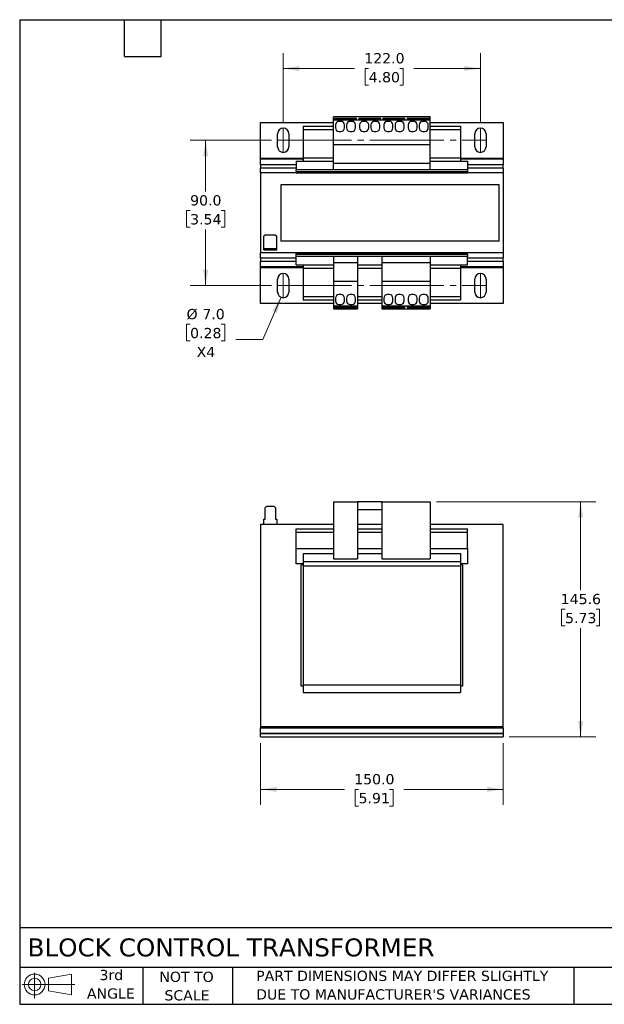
# Model space of a CAD drawing. Header units: millimetres. Extents: x 19 to 819, y 19 to 629.
# Tile 1 of 2: x 19 to 381, y 19 to 629. Entities that reach past the tile are written whole.
import ezdxf

# ---------------------------------------------------------------- set-up
doc = ezdxf.new("R2010")
doc.units = ezdxf.units.MM
doc.header["$LTSCALE"] = 3
doc.linetypes.add('SLD-Center', pattern=[19.05, 15.24, -1.27, 1.27, -1.27])
doc.linetypes.add('SLD-Solid', pattern=[0])
doc.layers.add('TEXT', color=140, linetype='SLD-Solid', lineweight=25)
doc.styles.add('SLDTEXTSTYLE0', font='VERDANA.TTF')
doc.dimstyles.new('SLDDIMSTYLE0', dxfattribs={"dimtxt": 6.474023, "dimasz": 9.906, "dimexe": 0, "dimexo": 0.0625, "dimgap": 1.618506, "dimtad": 0, "dimtih": 1, "dimtoh": 1, "dimrnd": 1e-09, "dimzin": 4, "dimdsep": 46, "dimtxsty": 'SLDTEXTSTYLE0', "dimsah": 1, "dimcen": 0.09, "dimadec": 0, "dimazin": 1, "dimtfac": 1, "dimtofl": 0, "dimtmove": 0, "dimatfit": 3, "dimfxl": 0, "dimfrac": 2, "dimtolj": 1, "dimtzin": 12, "dimarcsym": 0})
doc.dimstyles.new('SLDDIMSTYLE1', dxfattribs={"dimtxt": 6.474023, "dimasz": 9.906, "dimexe": 0, "dimexo": 0.0625, "dimgap": 1.618506, "dimtad": 0, "dimtih": 1, "dimtoh": 1, "dimrnd": 1e-09, "dimzin": 12, "dimdsep": 46, "dimtxsty": 'SLDTEXTSTYLE0', "dimsah": 1, "dimcen": 0.09, "dimadec": 0, "dimazin": 3, "dimtfac": 1, "dimtofl": 0, "dimtmove": 0, "dimatfit": 3, "dimfxl": 0, "dimfrac": 2, "dimtolj": 1, "dimtzin": 12, "dimarcsym": 0})
doc.dimstyles.new('SLDDIMSTYLE4', dxfattribs={"dimtxt": 6.474023, "dimasz": 9.906, "dimexe": 0, "dimexo": 0.0625, "dimgap": 1.618506, "dimtad": 0, "dimtih": 1, "dimtoh": 1, "dimrnd": 1e-09, "dimzin": 4, "dimdsep": 46, "dimtxsty": 'SLDTEXTSTYLE0', "dimsah": 1, "dimcen": 0, "dimadec": 0, "dimazin": 1, "dimtfac": 1, "dimtofl": 0, "dimtmove": 0, "dimatfit": 3, "dimfxl": 0, "dimfrac": 2, "dimtolj": 1, "dimtzin": 12, "dimarcsym": 0})

# ---------------------------------------------------------------- blocks, each defined once
blk = doc.blocks.new('Block11')
at = {"color": 7, "linetype": 'SLD-Solid', "lineweight": 18}
for p, q in [((7.77, 15.93), (7.77, 0)), ((16.44, 12.5), (30.53, 15.1)), ((16.44, 4.79), (16.44, 12.5)), ((30.53, 15.1), (30.53, 2.19)), ((0, 8.65), (32.62, 8.65)), ((16.44, 4.79), (30.53, 2.19))]:
    blk.add_line(p, q, dxfattribs=at)
for radius in [6.45, 3.86]:
    blk.add_circle((7.77, 8.65), radius, dxfattribs=at)
blk = doc.blocks.new('Block12')
at = {"color": 7, "linetype": 'Continuous'}
blk.add_blockref('Block11', (0, 0), dxfattribs=at)
blk = doc.blocks.new('_D')
at = {"color": 7, "linetype": 'SLD-Solid', "lineweight": 0}
for p, q in [((168.16, 180.78), (168.16, 142.58)), ((318.16, 180.78), (318.16, 142.58)), ((168.16, 152.11), (219.96, 152.11)), ((228.73, 152.11), (226.56, 152.11)), ((226.56, 152.11), (226.56, 141.82)), ((247.97, 152.11), (250.14, 152.11)), ((250.14, 152.11), (250.14, 141.82)), ((318.16, 152.11), (256.74, 152.11)), ((226.56, 141.82), (228.73, 141.82)), ((250.14, 141.82), (247.97, 141.82))]:
    blk.add_line(p, q, dxfattribs=at)
at = {"color": 7, "linetype": 'SLD-Solid', "lineweight": 18}
for points in [[(168.16, 152.11), (178.06, 150.59), (178.06, 153.63)], [(318.16, 152.11), (308.25, 153.63), (308.25, 150.59)]]:
    blk.add_solid(points, dxfattribs=at)
at = {"color": 7, "linetype": 'SLD-Solid', "lineweight": 18, "char_height": 6.35, "attachment_point": 1, "style": 'SLDTEXTSTYLE0'}
for s, insert in [('150.0', (226.04, 161.62)), ('5.91', (228.73, 149.89))]:
    blk.add_mtext(s, dxfattribs=dict(at, insert=insert))
blk = doc.blocks.new('_D_1')
at = {"color": 7, "linetype": 'SLD-Solid', "lineweight": 0}
for p, q in [((276.97, 330.16), (375.68, 330.16)), ((366.16, 330.16), (366.16, 275.36)), ((356.54, 263.62), (354.37, 263.62)), ((354.37, 263.62), (354.37, 253.33)), ((375.78, 263.62), (377.95, 263.62)), ((377.95, 263.62), (377.95, 253.33)), ((354.37, 253.33), (356.54, 253.33)), ((366.16, 184.59), (366.16, 251.88)), ((377.95, 253.33), (375.78, 253.33)), ((321.97, 184.59), (375.68, 184.59))]:
    blk.add_line(p, q, dxfattribs=at)
at = {"color": 7, "linetype": 'SLD-Solid', "lineweight": 18}
for points in [[(366.16, 330.16), (364.63, 320.26), (367.68, 320.26)], [(366.16, 184.59), (367.68, 194.5), (364.63, 194.5)]]:
    blk.add_solid(points, dxfattribs=at)
at = {"color": 7, "linetype": 'SLD-Solid', "lineweight": 18, "char_height": 6.35, "attachment_point": 1, "style": 'SLDTEXTSTYLE0'}
for s, insert in [('145.6', (353.85, 273.14)), ('5.73', (356.54, 261.4))]:
    blk.add_mtext(s, dxfattribs=dict(at, insert=insert))
blk = doc.blocks.new('_D_7')
at = {"color": 7, "linetype": 'SLD-Solid', "lineweight": 0}
for p, q in [((174.85, 554), (124.6, 554)), ((134.13, 554), (134.13, 522.22)), ((124.51, 510.48), (122.33, 510.48)), ((122.33, 510.48), (122.33, 500.19)), ((143.75, 510.48), (145.92, 510.48)), ((145.92, 510.48), (145.92, 500.19)), ((122.33, 500.19), (124.51, 500.19)), ((145.92, 500.19), (143.75, 500.19)), ((134.13, 464), (134.13, 498.74)), ((174.85, 464), (124.6, 464))]:
    blk.add_line(p, q, dxfattribs=at)
at = {"color": 7, "linetype": 'SLD-Solid', "lineweight": 18}
for points in [[(134.13, 554), (132.6, 544.09), (135.65, 544.09)], [(134.13, 464), (135.65, 473.9), (132.6, 473.9)]]:
    blk.add_solid(points, dxfattribs=at)
at = {"color": 7, "linetype": 'SLD-Solid', "lineweight": 18, "char_height": 6.35, "attachment_point": 1, "style": 'SLDTEXTSTYLE0'}
for s, insert in [('90.0', (124.51, 519.99)), ('3.54', (124.51, 508.26))]:
    blk.add_mtext(s, dxfattribs=dict(at, insert=insert))
blk = doc.blocks.new('_D_8')
at = {"color": 7, "linetype": 'SLD-Solid', "lineweight": 0}
for p, q in [((182.16, 565.31), (182.16, 607.97)), ((304.16, 565.31), (304.16, 607.97)), ((182.16, 598.45), (226.19, 598.45)), ((234.97, 598.45), (232.79, 598.45)), ((232.79, 598.45), (232.79, 588.16)), ((254.21, 598.45), (256.38, 598.45)), ((256.38, 598.45), (256.38, 588.16)), ((304.16, 598.45), (262.98, 598.45)), ((232.79, 588.16), (234.97, 588.16)), ((256.38, 588.16), (254.21, 588.16))]:
    blk.add_line(p, q, dxfattribs=at)
at = {"color": 7, "linetype": 'SLD-Solid', "lineweight": 18}
for points in [[(182.16, 598.45), (192.06, 596.92), (192.06, 599.97)], [(304.16, 598.45), (294.25, 599.97), (294.25, 596.92)]]:
    blk.add_solid(points, dxfattribs=at)
at = {"color": 7, "linetype": 'SLD-Solid', "lineweight": 18, "char_height": 6.35, "attachment_point": 1, "style": 'SLDTEXTSTYLE0'}
for s, insert in [('122.0', (232.28, 607.96)), ('4.80', (234.97, 596.22))]:
    blk.add_mtext(s, dxfattribs=dict(at, insert=insert))
blk = doc.blocks.new('_D_9')
at = {"color": 7, "linetype": 'SLD-Solid', "lineweight": 0}
for p, q in [((180.77, 456.78), (169.53, 430.65)), ((124.51, 440.05), (122.33, 440.05)), ((122.33, 440.05), (122.33, 429.76)), ((143.75, 440.05), (145.92, 440.05)), ((145.92, 440.05), (145.92, 429.76)), ((122.33, 429.76), (124.51, 429.76)), ((145.92, 429.76), (143.75, 429.76)), ((169.53, 430.65), (152.86, 430.65))]:
    blk.add_line(p, q, dxfattribs=at)
at = {"color": 7, "linetype": 'SLD-Solid', "lineweight": 18}
blk.add_solid([(180.77, 456.78), (175.46, 448.28), (178.26, 447.08)], dxfattribs=at)
at = {"color": 7, "linetype": 'SLD-Solid', "lineweight": 18, "char_height": 6.35, "attachment_point": 1, "style": 'SLDTEXTSTYLE0'}
for s, insert in [('%%c', (122.31, 449.56)), ('7.0', (132.09, 449.56)), ('0.28', (124.51, 437.82)), ('X4', (128.54, 426.08))]:
    blk.add_mtext(s, dxfattribs=dict(at, insert=insert))

msp = doc.modelspace()

# ---------------------------------------------------------------- linework, layer by layer
for p, q in [((273.159, 568.446), (213.159, 568.446)), ((213.159, 566.646), (213.159, 568.446)), ((213.859, 567.446), (213.859, 566.646)), ((227.459, 567.446), (213.859, 567.446)), ((213.859, 567.343), (227.459, 567.343)), ((227.459, 566.646), (227.459, 567.446)), ((242.459, 567.446), (228.859, 567.446)), ((228.859, 567.446), (228.859, 566.646)), ((242.459, 567.343), (228.859, 567.343)), ((242.459, 566.646), (242.459, 567.446)), ((243.859, 567.446), (243.859, 566.646)), ((257.459, 567.446), (243.859, 567.446)), ((257.459, 567.343), (243.859, 567.343)), ((257.459, 566.646), (257.459, 567.446)), ((272.459, 567.446), (258.859, 567.446)), ((258.859, 567.446), (258.859, 566.646)), ((258.859, 567.343), (272.459, 567.343)), ((272.459, 566.646), (272.459, 567.446)), ((273.159, 566.646), (273.159, 568.446)), ((168.159, 564.996), (213.159, 564.996)), ((168.159, 542.91), (168.159, 564.996)), ((194.559, 562.696), (213.159, 562.696)), ((194.559, 562.696), (194.559, 560.696)), ((213.159, 566.646), (213.859, 566.646)), ((213.159, 551.146), (213.159, 566.646)), ((213.859, 566.646), (227.459, 566.646)), ((214.409, 563.496), (214.409, 561.696)), ((217.809, 565.696), (216.609, 565.696)), ((220.009, 561.696), (220.009, 563.496)), ((221.309, 563.496), (221.309, 561.696)), ((224.709, 565.696), (223.509, 565.696)), ((226.909, 561.696), (226.909, 563.496)), ((227.459, 566.646), (228.859, 566.646)), ((228.859, 566.646), (242.459, 566.646)), ((229.409, 563.496), (229.409, 561.696)), ((232.809, 565.696), (231.609, 565.696)), ((235.009, 561.696), (235.009, 563.496)), ((236.309, 563.496), (236.309, 561.696)), ((239.709, 565.696), (238.509, 565.696)), ((241.909, 561.696), (241.909, 563.496)), ((242.459, 566.646), (243.859, 566.646)), ((243.859, 566.646), (257.459, 566.646)), ((244.409, 563.496), (244.409, 561.696)), ((247.809, 565.696), (246.609, 565.696)), ((250.009, 561.696), (250.009, 563.496)), ((251.309, 563.496), (251.309, 561.696)), ((254.709, 565.696), (253.509, 565.696)), ((256.909, 561.696), (256.909, 563.496)), ((257.459, 566.646), (258.859, 566.646)), ((258.859, 566.646), (272.459, 566.646)), ((259.409, 563.496), (259.409, 561.696)), ((262.809, 565.696), (261.609, 565.696)), ((265.009, 561.696), (265.009, 563.496)), ((266.309, 563.496), (266.309, 561.696)), ((269.709, 565.696), (268.509, 565.696)), ((271.909, 561.696), (271.909, 563.496)), ((272.459, 566.646), (273.159, 566.646)), ((273.159, 551.146), (273.159, 566.646)), ((273.159, 564.996), (318.159, 564.996)), ((273.159, 562.696), (291.759, 562.696)), ((291.759, 562.696), (291.759, 560.696)), ((318.159, 564.996), (318.159, 542.91)), ((178.659, 549.996), (178.659, 557.996)), ((185.659, 557.996), (185.659, 549.996)), ((194.559, 560.696), (213.159, 560.696)), ((194.559, 560.696), (194.559, 543.202)), ((216.609, 559.496), (217.809, 559.496)), ((223.509, 559.496), (224.709, 559.496)), ((231.609, 559.496), (232.809, 559.496)), ((238.509, 559.496), (239.709, 559.496)), ((246.609, 559.496), (247.809, 559.496)), ((253.509, 559.496), (254.709, 559.496)), ((261.609, 559.496), (262.809, 559.496)), ((268.509, 559.496), (269.709, 559.496)), ((273.159, 560.696), (291.759, 560.696)), ((291.759, 560.696), (291.759, 543.202)), ((300.659, 549.996), (300.659, 557.996)), ((307.659, 557.996), (307.659, 549.996)), ((273.159, 551.146), (213.159, 551.146)), ((213.159, 539.646), (213.159, 551.146)), ((273.159, 539.646), (273.159, 551.146)), ((168.159, 542.203), (168.159, 542.91)), ((168.159, 542.91), (194.559, 542.91)), ((194.559, 543.202), (213.159, 543.202)), ((194.559, 543.202), (194.559, 541.146)), ((273.159, 543.202), (291.759, 543.202)), ((291.759, 543.202), (291.759, 541.146)), ((291.759, 542.91), (318.159, 542.91)), ((318.159, 542.91), (318.159, 542.203)), ((168.159, 538.875), (168.159, 542.203)), ((194.559, 542.203), (168.159, 542.203)), ((168.159, 538.875), (168.159, 536.754)), ((190.159, 538.875), (168.159, 538.875)), ((168.159, 533.746), (168.159, 536.754)), ((190.159, 536.754), (168.159, 536.754)), ((190.159, 541.146), (213.159, 541.146)), ((190.159, 541.146), (190.159, 535.796)), ((273.159, 539.646), (213.159, 539.646)), ((213.159, 535.996), (213.159, 539.646)), ((273.159, 541.146), (296.159, 541.146)), ((273.159, 535.996), (273.159, 539.646)), ((318.159, 542.203), (291.759, 542.203)), ((296.159, 541.146), (296.159, 535.796)), ((318.159, 538.875), (296.159, 538.875)), ((318.159, 536.754), (296.159, 536.754)), ((318.159, 542.203), (318.159, 538.875)), ((318.159, 536.754), (318.159, 538.875)), ((318.159, 536.754), (318.159, 533.746)), ((318.159, 533.746), (168.159, 533.746)), ((168.159, 533.746), (168.159, 484.246)), ((296.159, 535.796), (190.159, 535.796)), ((190.159, 534.63), (190.159, 535.796)), ((190.159, 534.63), (296.159, 534.63)), ((190.159, 534.63), (190.159, 533.796)), ((190.159, 533.796), (296.159, 533.796)), ((194.559, 533.796), (194.559, 533.746)), ((213.159, 535.996), (273.159, 535.996)), ((291.759, 533.796), (291.759, 533.746)), ((296.159, 535.796), (296.159, 534.63)), ((296.159, 534.63), (296.159, 533.796)), ((318.159, 533.746), (318.159, 484.246)), ((315.685, 526.496), (180.685, 526.496)), ((180.685, 526.496), (180.685, 491.496)), ((315.685, 491.496), (315.685, 526.496)), ((171.159, 495.546), (170.159, 494.546)), ((170.159, 487.046), (170.159, 494.546)), ((171.159, 495.546), (177.159, 495.546)), ((177.159, 495.546), (178.159, 494.546)), ((178.159, 487.046), (178.159, 494.546)), ((315.685, 491.496), (180.685, 491.496)), ((318.159, 484.246), (168.159, 484.246)), ((168.159, 481.239), (168.159, 484.246)), ((170.159, 486.246), (170.159, 487.046)), ((170.159, 487.046), (171.009, 487.046)), ((170.159, 486.246), (171.009, 486.246)), ((171.009, 487.046), (171.009, 486.246)), ((171.009, 487.046), (172.009, 487.046)), ((171.009, 486.246), (172.009, 486.246)), ((172.009, 487.046), (172.009, 486.246)), ((172.009, 487.046), (176.309, 487.046)), ((172.009, 486.246), (176.309, 486.246)), ((176.309, 486.246), (176.309, 487.046)), ((176.309, 487.046), (177.309, 487.046)), ((176.309, 486.246), (177.309, 486.246)), ((177.309, 487.046), (177.309, 486.246)), ((177.309, 487.046), (178.159, 487.046)), ((177.309, 486.246), (178.159, 486.246)), ((178.159, 486.246), (178.159, 487.046)), ((296.159, 484.196), (190.159, 484.196)), ((190.159, 483.363), (190.159, 484.196)), ((296.159, 483.363), (190.159, 483.363)), ((190.159, 482.196), (190.159, 483.363)), ((190.159, 482.196), (296.159, 482.196)), ((190.159, 476.846), (190.159, 482.196)), ((194.559, 484.246), (194.559, 484.196)), ((228.159, 481.996), (213.159, 481.996)), ((213.159, 481.996), (213.159, 478.346)), ((228.159, 481.996), (228.159, 478.346)), ((273.159, 481.996), (243.159, 481.996)), ((243.159, 481.996), (243.159, 478.346)), ((273.159, 481.996), (273.159, 478.346)), ((291.759, 484.246), (291.759, 484.196)), ((296.159, 483.363), (296.159, 484.196)), ((296.159, 483.363), (296.159, 482.196)), ((296.159, 476.846), (296.159, 482.196)), ((318.159, 484.246), (318.159, 481.239)), ((168.159, 481.239), (168.159, 479.118)), ((168.159, 481.239), (190.159, 481.239)), ((168.159, 475.789), (168.159, 479.118)), ((168.159, 479.118), (190.159, 479.118)), ((168.159, 475.082), (168.159, 475.789)), ((168.159, 475.789), (194.559, 475.789)), ((190.159, 476.846), (213.159, 476.846)), ((194.559, 476.846), (194.559, 474.791)), ((213.159, 478.346), (228.159, 478.346)), ((213.159, 478.346), (213.159, 466.846)), ((228.159, 478.346), (228.159, 466.846)), ((228.159, 476.846), (243.159, 476.846)), ((243.159, 478.346), (273.159, 478.346)), ((243.159, 478.346), (243.159, 466.846)), ((273.159, 478.346), (273.159, 466.846)), ((273.159, 476.846), (296.159, 476.846)), ((291.759, 476.846), (291.759, 474.791)), ((291.759, 475.789), (318.159, 475.789)), ((296.159, 481.239), (318.159, 481.239)), ((296.159, 479.118), (318.159, 479.118)), ((318.159, 479.118), (318.159, 481.239)), ((318.159, 479.118), (318.159, 475.789)), ((318.159, 475.789), (318.159, 475.082)), ((168.159, 452.996), (168.159, 475.082)), ((194.559, 475.082), (168.159, 475.082)), ((194.559, 474.791), (213.159, 474.791)), ((194.559, 474.791), (194.559, 457.296)), ((228.159, 474.791), (243.159, 474.791)), ((273.159, 474.791), (291.759, 474.791)), ((318.159, 475.082), (291.759, 475.082)), ((291.759, 474.791), (291.759, 457.296)), ((318.159, 475.082), (318.159, 452.996)), ((178.659, 459.996), (178.659, 467.996)), ((185.659, 467.996), (185.659, 459.996)), ((213.159, 466.846), (228.159, 466.846)), ((213.159, 466.846), (213.159, 451.346)), ((228.159, 466.846), (228.159, 451.346)), ((243.159, 466.846), (273.159, 466.846)), ((243.159, 466.846), (243.159, 451.346)), ((273.159, 466.846), (273.159, 451.346)), ((300.659, 459.996), (300.659, 467.996)), ((307.659, 467.996), (307.659, 459.996)), ((194.559, 457.296), (213.159, 457.296)), ((194.559, 457.296), (194.559, 455.296)), ((217.809, 458.496), (216.609, 458.496)), ((224.709, 458.496), (223.509, 458.496)), ((228.159, 457.296), (243.159, 457.296)), ((247.809, 458.496), (246.609, 458.496)), ((254.709, 458.496), (253.509, 458.496)), ((262.809, 458.496), (261.609, 458.496)), ((269.709, 458.496), (268.509, 458.496)), ((273.159, 457.296), (291.759, 457.296)), ((291.759, 457.296), (291.759, 455.296)), ((213.159, 452.996), (168.159, 452.996)), ((194.559, 455.296), (213.159, 455.296)), ((213.859, 451.346), (213.159, 451.346)), ((213.159, 451.346), (213.159, 449.546)), ((213.859, 451.346), (213.859, 450.546)), ((227.459, 451.346), (213.859, 451.346)), ((214.409, 456.296), (214.409, 454.496)), ((216.609, 452.296), (217.809, 452.296)), ((220.009, 454.496), (220.009, 456.296)), ((221.309, 456.296), (221.309, 454.496)), ((223.509, 452.296), (224.709, 452.296)), ((226.909, 454.496), (226.909, 456.296)), ((228.159, 451.346), (227.459, 451.346)), ((227.459, 450.546), (227.459, 451.346)), ((228.159, 455.296), (243.159, 455.296)), ((243.159, 452.996), (228.159, 452.996)), ((228.159, 451.346), (228.159, 449.546)), ((243.859, 451.346), (243.159, 451.346)), ((243.159, 451.346), (243.159, 449.546)), ((243.859, 451.346), (243.859, 450.546)), ((257.459, 451.346), (243.859, 451.346)), ((244.409, 456.296), (244.409, 454.496)), ((246.609, 452.296), (247.809, 452.296)), ((250.009, 454.496), (250.009, 456.296)), ((251.309, 456.296), (251.309, 454.496)), ((253.509, 452.296), (254.709, 452.296)), ((256.909, 454.496), (256.909, 456.296)), ((258.859, 451.346), (257.459, 451.346)), ((257.459, 450.546), (257.459, 451.346)), ((258.859, 451.346), (258.859, 450.546)), ((272.459, 451.346), (258.859, 451.346)), ((259.409, 456.296), (259.409, 454.496)), ((261.609, 452.296), (262.809, 452.296)), ((265.009, 454.496), (265.009, 456.296)), ((266.309, 456.296), (266.309, 454.496)), ((268.509, 452.296), (269.709, 452.296)), ((271.909, 454.496), (271.909, 456.296)), ((273.159, 451.346), (272.459, 451.346)), ((272.459, 450.546), (272.459, 451.346)), ((273.159, 455.296), (291.759, 455.296)), ((318.159, 452.996), (273.159, 452.996)), ((273.159, 451.346), (273.159, 449.546)), ((213.159, 449.546), (228.159, 449.546)), ((227.459, 450.65), (213.859, 450.65)), ((213.859, 450.546), (227.459, 450.546)), ((243.159, 449.546), (273.159, 449.546)), ((257.459, 450.65), (243.859, 450.65)), ((243.859, 450.546), (257.459, 450.546)), ((272.459, 450.65), (258.859, 450.65)), ((258.859, 450.546), (272.459, 450.546)), ((213.159, 330.164), (228.159, 330.164)), ((213.159, 330.164), (213.159, 294.764)), ((228.159, 330.164), (228.159, 294.764)), ((228.159, 330.164), (228.859, 330.164)), ((243.159, 330.144), (228.159, 330.144)), ((228.859, 330.164), (228.859, 330.144)), ((242.459, 330.164), (228.859, 330.164)), ((242.459, 330.164), (243.159, 330.164)), ((242.459, 330.144), (242.459, 330.164)), ((243.159, 330.164), (243.159, 294.764)), ((243.159, 330.164), (273.159, 330.164)), ((273.159, 330.164), (273.159, 294.764)), ((171.009, 326.395), (172.009, 327.395)), ((171.009, 319.395), (171.009, 326.395)), ((172.009, 327.395), (176.309, 327.395)), ((176.309, 327.395), (177.309, 326.395)), ((177.309, 326.395), (177.309, 319.395)), ((243.159, 325.144), (228.159, 325.144)), ((170.159, 319.395), (171.009, 319.395)), ((170.159, 316.095), (170.159, 319.395)), ((177.309, 319.395), (178.159, 319.395)), ((178.159, 319.395), (178.159, 316.095)), ((213.159, 316.095), (168.159, 316.095)), ((168.159, 316.095), (168.159, 191.094)), ((180.685, 316.148), (180.685, 316.095)), ((213.159, 316.148), (180.685, 316.148)), ((190.159, 313.344), (213.159, 313.344)), ((190.159, 311.344), (190.159, 313.344)), ((190.159, 301.294), (190.159, 311.344)), ((190.159, 311.344), (213.159, 311.344)), ((243.159, 316.148), (228.159, 316.148)), ((243.159, 316.095), (228.159, 316.095)), ((228.159, 313.344), (243.159, 313.344)), ((228.159, 311.344), (243.159, 311.344)), ((315.685, 316.148), (273.159, 316.148)), ((318.159, 316.095), (273.159, 316.095)), ((273.159, 313.344), (296.159, 313.344)), ((273.159, 311.344), (296.159, 311.344)), ((296.159, 311.344), (296.159, 313.344)), ((296.159, 301.294), (296.159, 311.344)), ((315.685, 316.095), (315.685, 316.148)), ((318.159, 191.094), (318.159, 316.095)), ((190.159, 301.294), (213.159, 301.294)), ((190.159, 291.711), (190.159, 301.294)), ((228.159, 301.294), (243.159, 301.294)), ((273.159, 301.294), (296.159, 301.294)), ((296.159, 301.294), (296.159, 291.711)), ((194.559, 298.197), (213.159, 298.197)), ((194.559, 298.197), (194.559, 293.26)), ((194.559, 293.26), (291.759, 293.26)), ((194.559, 293.26), (194.559, 290.444)), ((213.159, 294.764), (228.159, 294.764)), ((228.159, 298.197), (243.159, 298.197)), ((243.159, 294.764), (273.159, 294.764)), ((273.159, 298.197), (291.759, 298.197)), ((291.759, 298.197), (291.759, 293.26)), ((291.759, 293.26), (291.759, 290.444)), ((194.559, 291.711), (190.159, 291.711)), ((194.559, 291.094), (193.159, 291.094)), ((193.159, 216.094), (193.159, 291.094)), ((194.559, 290.444), (194.559, 216.744)), ((194.559, 290.444), (291.759, 290.444)), ((296.159, 291.711), (291.759, 291.711)), ((293.159, 291.094), (291.759, 291.094)), ((291.759, 290.444), (291.759, 216.744)), ((293.159, 291.094), (293.159, 216.094)), ((194.559, 216.094), (193.159, 216.094)), ((194.559, 216.744), (291.759, 216.744)), ((194.559, 216.744), (194.559, 212.144)), ((291.759, 216.744), (291.759, 212.144)), ((293.159, 216.094), (291.759, 216.094)), ((194.559, 212.144), (291.759, 212.144)), ((168.159, 191.094), (318.159, 191.094)), ((168.159, 191.094), (168.159, 190.216)), ((168.159, 190.216), (318.159, 190.216)), ((168.159, 186.887), (168.159, 190.216)), ((318.159, 190.216), (318.159, 191.094)), ((318.159, 190.216), (318.159, 186.887)), ((168.159, 186.887), (318.159, 186.887)), ((168.159, 186.594), (168.159, 186.887)), ((168.159, 184.594), (168.159, 186.594)), ((318.159, 186.594), (168.159, 186.594)), ((168.159, 184.594), (318.159, 184.594)), ((318.159, 186.887), (318.159, 186.594)), ((318.159, 186.594), (318.159, 184.594))]:
    msp.add_line(p, q)
at = {"color": 7, "linetype": 'SLD-Center', "lineweight": 18}
for p, q in [((182.159, 561.496), (182.159, 546.496)), ((304.159, 561.496), (304.159, 546.496)), ((178.659, 553.996), (307.659, 553.996)), ((182.159, 471.496), (182.159, 456.496)), ((304.159, 471.496), (304.159, 456.496)), ((178.659, 463.996), (307.659, 463.996))]:
    msp.add_line(p, q, dxfattribs=at)
for centre, radius, start, end in [((182.159, 557.996), 3.5, 0, 180), ((216.609, 563.496), 2.2, 90, 180), ((216.609, 561.696), 2.2, 180, 270), ((217.809, 563.496), 2.2, 0, 90), ((217.809, 561.696), 2.2, 270, 0), ((223.509, 563.496), 2.2, 90, 180), ((223.509, 561.696), 2.2, 180, 270), ((224.709, 563.496), 2.2, 0, 90), ((224.709, 561.696), 2.2, 270, 0), ((231.609, 563.496), 2.2, 90, 180), ((231.609, 561.696), 2.2, 180, 270), ((232.809, 563.496), 2.2, 0, 90), ((232.809, 561.696), 2.2, 270, 0), ((238.509, 563.496), 2.2, 90, 180), ((238.509, 561.696), 2.2, 180, 270), ((239.709, 563.496), 2.2, 0, 90), ((239.709, 561.696), 2.2, 270, 0), ((246.609, 563.496), 2.2, 90, 180), ((246.609, 561.696), 2.2, 180, 270), ((247.809, 563.496), 2.2, 0, 90), ((247.809, 561.696), 2.2, 270, 0), ((253.509, 563.496), 2.2, 90, 180), ((253.509, 561.696), 2.2, 180, 270), ((254.709, 563.496), 2.2, 0, 90), ((254.709, 561.696), 2.2, 270, 0), ((261.609, 563.496), 2.2, 90, 180), ((261.609, 561.696), 2.2, 180, 270), ((262.809, 563.496), 2.2, 0, 90), ((262.809, 561.696), 2.2, 270, 0), ((268.509, 563.496), 2.2, 90, 180), ((268.509, 561.696), 2.2, 180, 270), ((269.709, 563.496), 2.2, 0, 90), ((269.709, 561.696), 2.2, 270, 0), ((304.159, 557.996), 3.5, 0, 180), ((182.159, 549.996), 3.5, 180, 0), ((304.159, 549.996), 3.5, 180, 0), ((182.159, 467.996), 3.5, 0, 180), ((304.159, 467.996), 3.5, 0, 180), ((182.159, 459.996), 3.5, 180, 0), ((216.609, 456.296), 2.2, 90, 180), ((217.809, 456.296), 2.2, 0, 90), ((223.509, 456.296), 2.2, 90, 180), ((224.709, 456.296), 2.2, 0, 90), ((246.609, 456.296), 2.2, 90, 180), ((247.809, 456.296), 2.2, 0, 90), ((253.509, 456.296), 2.2, 90, 180), ((254.709, 456.296), 2.2, 0, 90), ((261.609, 456.296), 2.2, 90, 180), ((262.809, 456.296), 2.2, 0, 90), ((268.509, 456.296), 2.2, 90, 180), ((269.709, 456.296), 2.2, 0, 90), ((304.159, 459.996), 3.5, 180, 0), ((216.609, 454.496), 2.2, 180, 270), ((217.809, 454.496), 2.2, 270, 0), ((223.509, 454.496), 2.2, 180, 270), ((224.709, 454.496), 2.2, 270, 0), ((246.609, 454.496), 2.2, 180, 270), ((247.809, 454.496), 2.2, 270, 0), ((253.509, 454.496), 2.2, 180, 270), ((254.709, 454.496), 2.2, 270, 0), ((261.609, 454.496), 2.2, 180, 270), ((262.809, 454.496), 2.2, 270, 0), ((268.509, 454.496), 2.2, 180, 270), ((269.709, 454.496), 2.2, 270, 0)]:
    msp.add_arc(centre, radius, start, end)
at = {"layer": 'TEXT'}
for p, q in [((19.05, 628.65), (819.15, 628.65)), ((19.05, 628.65), (19.05, 19.05)), ((83.82, 605.79), (83.82, 628.65)), ((106.68, 605.79), (106.68, 628.65)), ((83.82, 605.79), (106.68, 605.79)), ((819.15, 66.378), (19.05, 66.378)), ((819.15, 41.91), (19.05, 41.91)), ((95.25, 41.91), (95.25, 19.05)), ((150.635, 41.91), (150.635, 19.05)), ((361.939, 41.91), (361.939, 19.05)), ((19.05, 19.05), (819.15, 19.05))]:
    msp.add_line(p, q, dxfattribs=at)

# ---------------------------------------------------------------- block references
msp.add_blockref('Block12', (20.514, 22.662), dxfattribs=at)

# ---------------------------------------------------------------- texts
at = {"layer": 'TEXT', "style": 'SLDTEXTSTYLE0'}
for s, insert, char_height, attachment_point in [('BLOCK CONTROL TRANSFORMER', (23.897, 59.834), 11.1125, 1), ('3rd', (75.74, 40.381), 6.35, 2), ('NOT TO', (122.305, 39.258), 6.35, 2), ('PART DIMENSIONS MAY DIFFER SLIGHTLY ', (165.358, 39.842), 6.35, 1), ('ANGLE', (75.447, 28.915), 6.35, 2), ('SCALE', (122.594, 27.791), 6.35, 2), ("DUE TO MANUFACTURER'S VARIANCES", (165.358, 28.376), 6.35, 1)]:
    msp.add_mtext(s, dxfattribs=dict(at, insert=insert, char_height=char_height, attachment_point=attachment_point))

# ---------------------------------------------------------------- dimensions: what is measured, and where the dimension line sits
at = {"color": 7, "linetype": 'SLD-Solid', "lineweight": 18}
for base, p1, p2, picture, middle in [((304.159, 598.446), (182.159, 561.496), (304.159, 561.496), '_D_8', (244.588, 598.446)), ((318.159, 152.11), (168.159, 184.594), (318.159, 184.594), '_D', (238.352, 152.11))]:
    dim = msp.add_linear_dim(base=base, p1=p1, p2=p2, dimstyle='SLDDIMSTYLE0', dxfattribs=at)
    dim.commit()
    dim.dimension.update_dxf_attribs({"geometry": picture, "text_midpoint": middle, "dimtype": 160})
for base, p1, p2, dimstyle, picture, middle in [((134.127, 463.996), (178.659, 553.996), (178.659, 463.996), 'SLDDIMSTYLE0', '_D_7', (134.127, 510.48)), ((366.159, 330.164), (318.159, 184.594), (273.159, 330.164), 'SLDDIMSTYLE1', '_D_1', (366.159, 263.621))]:
    dim = msp.add_linear_dim(base=base, p1=p1, p2=p2, angle=90, dimstyle=dimstyle, dxfattribs=at)
    dim.commit()
    dim.dimension.update_dxf_attribs({"geometry": picture, "text_midpoint": middle, "dimtype": 160})
dim = msp.add_diameter_dim_2p(p1=(183.542, 463.211), p2=(180.775, 456.781), text='<>\\PX4', dimstyle='SLDDIMSTYLE4', dxfattribs=at)
dim.commit()
dim.dimension.update_dxf_attribs({"geometry": '_D_9', "text_midpoint": (134.127, 433.991), "dimtype": 163})

doc.saveas('drawing.dxf')
